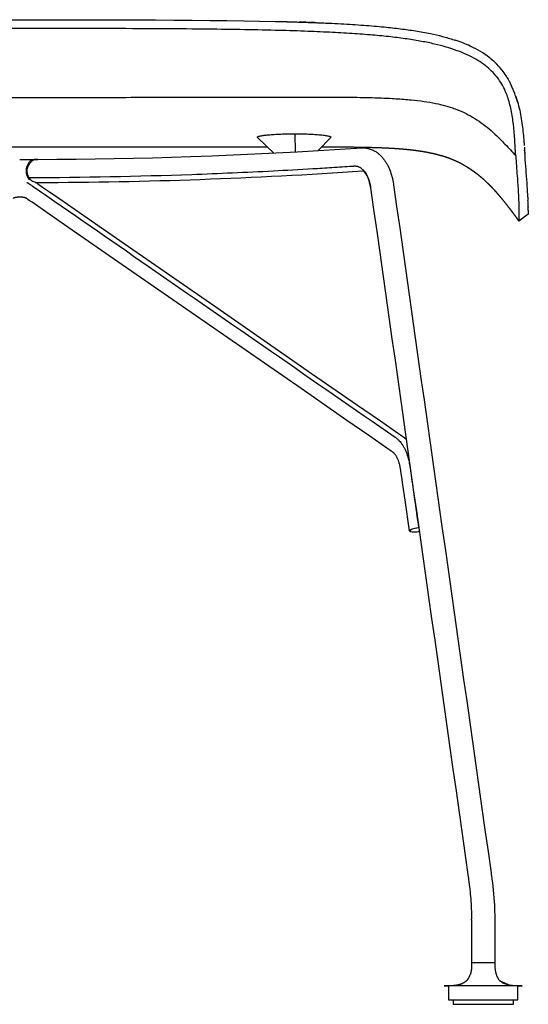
# Model space of a CAD drawing. Header units: millimetres. Extents: x 0 to 1499, y 365 to 1501.
# Tile 2 of 12: x 219 to 439, y 1076 to 1501. Entities that reach past the tile are written whole.
import ezdxf

# ---------------------------------------------------------------- set-up
doc = ezdxf.new("R2010")
doc.units = ezdxf.units.MM
doc.header["$MEASUREMENT"] = 0
doc.layers.add('Crea2D$visibili$tangenti', color=7, linetype='Continuous', true_color=0x000000)

msp = doc.modelspace()

# ---------------------------------------------------------------- linework, layer by layer
at = {"layer": 'Crea2D$visibili$tangenti'}
for p, q in [((331.81, 1500.12), (331.87, 1500.18)), ((331.87, 1500.18), (331.88, 1500.18)), ((331.87, 1500.18), (332.14, 1500.17)), ((331.87, 1500.18), (332.14, 1500.17)), ((331.87, 1500.18), (332.14, 1500.17)), ((331.87, 1500.18), (332.14, 1500.17)), ((331.87, 1500.18), (332.14, 1500.17)), ((331.87, 1500.18), (332.14, 1500.17)), ((331.87, 1500.18), (332.14, 1500.17)), ((331.88, 1500.18), (331.88, 1500.18)), ((332.14, 1500.17), (332.41, 1500.16)), ((332.14, 1500.17), (332.41, 1500.16)), ((332.14, 1500.17), (332.41, 1500.16)), ((332.14, 1500.17), (332.41, 1500.16)), ((332.41, 1500.16), (332.68, 1500.15)), ((332.41, 1500.16), (332.68, 1500.15)), ((332.41, 1500.16), (332.68, 1500.15)), ((332.41, 1500.16), (332.68, 1500.15)), ((332.68, 1500.15), (332.96, 1500.14)), ((332.68, 1500.15), (332.96, 1500.14)), ((332.68, 1500.15), (332.96, 1500.14)), ((332.68, 1500.15), (332.96, 1500.14)), ((332.68, 1500.15), (332.96, 1500.14)), ((332.96, 1500.14), (333.25, 1500.13)), ((332.96, 1500.14), (333.25, 1500.13)), ((332.96, 1500.14), (333.25, 1500.13)), ((332.96, 1500.14), (333.25, 1500.13)), ((332.96, 1500.14), (333.25, 1500.13)), ((333.25, 1500.13), (333.84, 1500.1)), ((333.25, 1500.13), (333.84, 1500.11)), ((333.54, 1500.12), (334.46, 1500.08)), ((333.54, 1500.12), (334.46, 1500.08)), ((333.54, 1500.12), (334.46, 1500.08)), ((334.15, 1500.09), (335.41, 1500.04)), ((334.15, 1500.09), (335.41, 1500.05)), ((334.15, 1500.09), (335.41, 1500.05)), ((334.15, 1500.09), (335.41, 1500.05)), ((338.12, 1499.95), (338.83, 1499.92)), ((338.12, 1499.95), (339.16, 1499.91)), ((338.62, 1499.93), (339, 1499.92)), ((338.97, 1499.92), (339.8, 1499.89)), ((342.44, 1499.8), (343.94, 1499.75)), ((343.94, 1499.75), (344.45, 1499.73)), ((344.45, 1499.73), (347.59, 1499.62)), ((406.9, 1492.21), (407.2, 1492.11)), ((407.2, 1492.11), (407.36, 1492.06)), ((407.36, 1492.06), (407.43, 1492.04)), ((413.89, 1489.47), (414.08, 1489.38)), ((414.08, 1489.38), (414.25, 1489.3)), ((420.17, 1485.94), (420.28, 1485.86)), ((422.08, 1484.55), (422.11, 1484.53)), ((422.11, 1484.53), (422.24, 1484.43)), ((422.24, 1484.43), (422.27, 1484.4)), ((422.27, 1484.4), (422.4, 1484.3)), ((422.4, 1484.3), (422.53, 1484.2)), ((422.54, 1484.19), (422.67, 1484.08)), ((422.67, 1484.08), (422.72, 1484.04)), ((423.09, 1483.74), (423.09, 1483.74)), ((423.8, 1483.13), (423.97, 1482.97)), ((424.48, 1482.5), (424.52, 1482.46)), ((424.52, 1482.46), (424.6, 1482.39)), ((426.84, 1480.03), (426.95, 1479.9)), ((427.47, 1479.25), (427.56, 1479.14)), ((427.56, 1479.14), (427.6, 1479.08)), ((429.31, 1476.64), (429.32, 1476.61)), ((429.32, 1476.61), (429.39, 1476.51)), ((429.39, 1476.51), (429.44, 1476.42)), ((429.57, 1476.21), (429.47, 1476.37)), ((429.69, 1476), (430.15, 1475.22)), ((430.51, 1474.59), (430.6, 1474.44)), ((430.6, 1474.44), (431.14, 1473.48)), ((431.14, 1473.48), (431.52, 1472.49)), ((431.14, 1473.48), (431.14, 1473.48)), ((431.52, 1472.49), (431.79, 1471.83)), ((432.19, 1470.89), (432.24, 1470.78)), ((432.49, 1470.24), (432.59, 1470.02)), ((432.78, 1469.58), (432.87, 1469.36)), ((432.87, 1469.36), (432.88, 1469.33)), ((432.88, 1469.33), (432.95, 1469.16)), ((432.95, 1469.16), (432.99, 1469.05)), ((432.99, 1469.05), (433.02, 1468.99)), ((433.02, 1468.99), (433.09, 1468.82)), ((433.54, 1467.62), (433.48, 1467.8)), ((433.52, 1467.69), (433.59, 1467.49)), ((433.63, 1467.38), (433.55, 1467.59)), ((433.62, 1467.38), (433.66, 1467.29)), ((433.86, 1466.69), (433.93, 1466.49)), ((434.48, 1464.66), (434.23, 1465.52)), ((338.13, 1451.64), (338.26, 1443.79)), ((329.08, 1443.3), (322.07, 1450.08)), ((353.72, 1450.08), (348.16, 1444.35)), ((112.6, 1445.99), (326.3, 1445.99)), ((437.21, 1445.85), (437.28, 1445.04)), ((437.28, 1445.04), (437.45, 1442.69)), ((437.39, 1443.5), (437.37, 1443.79)), ((226.32, 1440.56), (226.27, 1440.56)), ((226.36, 1440.56), (227.11, 1440.56)), ((222.87, 1432.72), (222.9, 1432.68)), ((438.7, 1424.27), (438.75, 1422.87)), ((438.9, 1416.85), (434.88, 1413.87)), ((438.84, 1420.06), (438.84, 1419.9)), ((438.87, 1418.63), (438.9, 1416.85)), ((388.77, 1280.82), (388.74, 1280.81)), ((391.44, 1281.41), (391.4, 1281.41)), ((391.54, 1281.43), (391.45, 1281.42)), ((391.63, 1281.44), (391.54, 1281.43)), ((387.58, 1280.12), (387.58, 1280.1)), ((387.58, 1280.1), (387.58, 1280.1)), ((387.58, 1280.06), (387.58, 1280.07)), ((388.77, 1279.67), (388.74, 1279.67)), ((391.44, 1279.81), (391.4, 1279.8)), ((391.54, 1279.82), (391.45, 1279.81)), ((391.63, 1279.83), (391.54, 1279.82)), ((391.69, 1279.84), (391.85, 1279.86)), ((414.45, 1111.9), (414.44, 1112.39)), ((414.45, 1111.9), (414.45, 1093.55)), ((424.45, 1100.25), (424.45, 1093.55)), ((414.45, 1093.55), (424.45, 1093.55)), ((426.65, 1085.74), (431.14, 1083.72)), ((402.57, 1083.51), (402.65, 1083.51)), ((402.67, 1083.51), (402.59, 1083.51)), ((402.65, 1083.51), (404.45, 1083.51)), ((404.46, 1083.55), (404.45, 1083.55)), ((404.45, 1083.55), (404.45, 1077.55)), ((405.33, 1083.55), (404.46, 1083.55)), ((404.91, 1083.55), (404.91, 1083.55)), ((404.98, 1083.55), (404.93, 1083.55)), ((405.34, 1083.55), (405.33, 1083.55)), ((405.39, 1083.55), (405.34, 1083.55)), ((405.4, 1083.55), (405.39, 1083.55)), ((405.46, 1083.55), (405.4, 1083.55)), ((405.52, 1083.55), (405.46, 1083.55)), ((405.46, 1083.55), (405.46, 1083.55)), ((405.57, 1083.55), (405.52, 1083.55)), ((405.59, 1083.55), (405.57, 1083.55)), ((405.65, 1083.55), (405.59, 1083.55)), ((405.66, 1083.55), (405.65, 1083.55)), ((405.67, 1083.55), (405.66, 1083.55)), ((405.73, 1083.55), (405.67, 1083.55)), ((405.74, 1083.55), (405.73, 1083.55)), ((405.81, 1083.55), (405.74, 1083.55)), ((405.82, 1083.55), (405.81, 1083.55)), ((409.11, 1083.55), (405.82, 1083.55)), ((409.12, 1083.55), (409.11, 1083.55)), ((413.21, 1083.55), (409.12, 1083.55)), ((413.22, 1083.55), (413.21, 1083.55)), ((413.38, 1083.55), (413.22, 1083.55)), ((413.39, 1083.55), (413.38, 1083.55)), ((413.54, 1083.55), (413.39, 1083.55)), ((413.58, 1083.55), (413.54, 1083.55)), ((413.71, 1083.55), (413.58, 1083.55)), ((413.75, 1083.55), (413.71, 1083.55)), ((413.87, 1083.55), (413.75, 1083.55)), ((413.89, 1083.55), (413.87, 1083.55)), ((414.04, 1083.55), (413.89, 1083.55)), ((414.06, 1083.55), (414.04, 1083.55)), ((414.21, 1083.55), (414.06, 1083.55)), ((414.23, 1083.55), (414.21, 1083.55)), ((414.38, 1083.55), (414.23, 1083.55)), ((414.4, 1083.55), (414.38, 1083.55)), ((418.88, 1083.55), (414.4, 1083.55)), ((418.9, 1083.55), (418.88, 1083.55)), ((419.06, 1083.55), (418.9, 1083.55)), ((419.09, 1083.55), (419.06, 1083.55)), ((419.25, 1083.55), (419.09, 1083.55)), ((419.28, 1083.55), (419.25, 1083.55)), ((419.63, 1083.55), (419.28, 1083.55)), ((419.66, 1083.55), (419.63, 1083.55)), ((419.81, 1083.55), (419.66, 1083.55)), ((419.85, 1083.55), (419.81, 1083.55)), ((420, 1083.55), (419.85, 1083.55)), ((420.04, 1083.55), (420, 1083.55)), ((424.5, 1083.55), (420.04, 1083.55)), ((424.53, 1083.55), (424.5, 1083.55)), ((424.67, 1083.55), (424.53, 1083.55)), ((424.7, 1083.55), (424.67, 1083.55)), ((424.84, 1083.55), (424.7, 1083.55)), ((424.87, 1083.55), (424.84, 1083.55)), ((425.01, 1083.55), (424.87, 1083.55)), ((425.14, 1083.55), (425.01, 1083.55)), ((425.18, 1083.55), (425.14, 1083.55)), ((425.31, 1083.55), (425.18, 1083.55)), ((425.35, 1083.55), (425.31, 1083.55)), ((425.49, 1083.55), (425.35, 1083.55)), ((425.51, 1083.55), (425.49, 1083.55)), ((425.54, 1083.55), (425.51, 1083.55)), ((425.68, 1083.55), (425.54, 1083.55)), ((425.7, 1083.55), (425.68, 1083.55)), ((432.93, 1083.55), (425.7, 1083.55)), ((432.94, 1083.55), (432.93, 1083.55)), ((433.09, 1083.55), (432.94, 1083.55)), ((433.1, 1083.55), (433.09, 1083.55)), ((433.16, 1083.55), (433.1, 1083.55)), ((433.17, 1083.55), (433.16, 1083.55)), ((433.24, 1083.55), (433.17, 1083.55)), ((433.25, 1083.55), (433.24, 1083.55)), ((433.31, 1083.55), (433.25, 1083.55)), ((433.33, 1083.55), (433.31, 1083.55)), ((433.37, 1083.55), (433.33, 1083.55)), ((433.4, 1083.55), (433.37, 1083.55)), ((433.44, 1083.55), (433.4, 1083.55)), ((433.45, 1083.55), (433.44, 1083.55)), ((433.51, 1083.55), (433.45, 1083.55)), ((433.57, 1083.55), (433.51, 1083.55)), ((433.51, 1083.55), (433.51, 1083.55)), ((434.45, 1083.55), (433.57, 1083.55)), ((433.57, 1083.55), (433.57, 1083.55)), ((434.45, 1077.55), (434.45, 1083.55)), ((434.45, 1083.55), (434.59, 1083.55)), ((434.45, 1083.51), (436.33, 1083.51)), ((404.45, 1077.55), (434.45, 1077.55)), ((406.45, 1077.55), (406.45, 1075.55)), ((432.45, 1075.55), (432.45, 1077.55)), ((406.45, 1075.55), (432.45, 1075.55))]:
    msp.add_line(p, q, dxfattribs=at)
for points in [[(202.43, 1500.91), (236.47, 1500.91), (253.33, 1500.89), (269.88, 1500.85), (277.99, 1500.81), (285.96, 1500.77), (293.77, 1500.71), (301.41, 1500.63), (308.85, 1500.54), (316.08, 1500.44), (322.95, 1500.31), (329.81, 1500.17, -0.001136), (336.27, 1500, -0.000639), (337.84, 1499.95), (342.44, 1499.8)], [(370.8, 1428.56, 0.002863), (370.77, 1428.73), (370.74, 1428.98), (370.65, 1429.46), (370.55, 1429.93), (370.44, 1430.4), (370.32, 1430.84), (370.2, 1431.27), (370.06, 1431.69), (369.92, 1432.09), (369.77, 1432.47), (369.61, 1432.84), (369.45, 1433.18), (369.37, 1433.34), (369.28, 1433.5), (369.2, 1433.65), (369.12, 1433.8), (369.03, 1433.94), (368.95, 1434.07), (368.87, 1434.2), (368.78, 1434.32), (368.7, 1434.44), (368.62, 1434.55), (368.54, 1434.66), (368.46, 1434.75), (368.38, 1434.85), (368.31, 1434.93), (368.23, 1435.01), (368.16, 1435.08), (368.1, 1435.14), (368.03, 1435.2), (367.97, 1435.26), (367.91, 1435.31), (367.86, 1435.35), (367.81, 1435.39), (367.76, 1435.42), (367.72, 1435.45), (367.68, 1435.47), (367.64, 1435.49), (367.61, 1435.51), (367.58, 1435.52), (367.56, 1435.53), (367.55, 1435.54), (367.54, 1435.54), (367.53, 1435.55), (367.52, 1435.55), (367.51, 1435.55), (367.5, 1435.55), (367.5, 1435.56), (367.49, 1435.56), (367.48, 1435.56), (367.47, 1435.56), (367.47, 1435.56), (367.47, 1435.56)], [(226.42, 1430.56), (226.9, 1430.25), (226.97, 1430.19), (227.13, 1430.09), (227.44, 1429.87), (228.06, 1429.44), (229.29, 1428.59), (231.76, 1426.88), (236.7, 1423.45), (246.58, 1416.6), (266.35, 1402.9), (305.87, 1375.5), (345.4, 1348.1), (365.16, 1334.4), (375.05, 1327.55), (379.99, 1324.12), (382.46, 1322.41), (383.69, 1321.56), (384.31, 1321.13), (384.62, 1320.91), (384.77, 1320.81, -0.038747), (386.22, 1319.66)], [(387.58, 1280.08), (385.71, 1293.29), (384.77, 1299.9), (384.3, 1303.21), (384.07, 1304.86), (383.95, 1305.69), (383.89, 1306.1), (383.78, 1306.88), (383.66, 1307.59), (383.58, 1307.94), (383.51, 1308.27), (383.43, 1308.61), (383.34, 1308.94), (383.24, 1309.27), (383.15, 1309.59), (383.04, 1309.9), (382.94, 1310.2), (382.83, 1310.49), (382.71, 1310.77), (382.6, 1311.05), (382.48, 1311.31), (382.35, 1311.57), (382.23, 1311.81), (382.1, 1312.05), (381.97, 1312.27), (381.84, 1312.48), (381.71, 1312.69), (381.58, 1312.87), (381.45, 1313.05), (381.32, 1313.22), (381.2, 1313.36), (381.08, 1313.5), (380.95, 1313.63), (380.82, 1313.76, 0.018449), (380.59, 1313.96, 0.009728), (380.49, 1314.05), (380.23, 1314.23), (380.08, 1314.34), (379.77, 1314.55), (379.15, 1314.98), (377.92, 1315.83), (375.44, 1317.55), (370.5, 1320.97), (360.62, 1327.82), (340.86, 1341.52), (301.33, 1368.92), (261.81, 1396.32), (242.04, 1410.02), (232.16, 1416.87), (227.22, 1420.3), (224.75, 1422.01), (223.51, 1422.87), (222.9, 1423.29), (222.59, 1423.51), (222.43, 1423.62), (222.36, 1423.67), (222.28, 1423.72)]]:
    msp.add_lwpolyline(points, format="xyb", dxfattribs=at)
for points in [[(227.22, 1440.56), (235.47, 1440.6), (243.71, 1440.68), (251.96, 1440.79), (260.2, 1440.93), (268.45, 1441.1), (276.69, 1441.3), (284.93, 1441.53), (293.17, 1441.79), (302.38, 1442.12), (311.6, 1442.49), (320.81, 1442.9), (330.01, 1443.35), (339.22, 1443.84), (348.43, 1444.37), (357.64, 1444.93), (367.03, 1445.54), (367.22, 1445.55), (367.4, 1445.56), (367.59, 1445.56), (367.77, 1445.55), (367.96, 1445.55), (368.14, 1445.54), (368.32, 1445.52), (368.66, 1445.49), (369, 1445.44), (369.34, 1445.39), (369.67, 1445.32), (369.93, 1445.25), (370.11, 1445.21), (370.28, 1445.16), (370.45, 1445.11), (370.79, 1445), (371.13, 1444.87), (371.46, 1444.74), (371.79, 1444.59), (372.11, 1444.43), (372.43, 1444.26), (372.74, 1444.09), (373.04, 1443.9), (373.34, 1443.71), (373.62, 1443.51), (373.91, 1443.3), (374.19, 1443.08), (374.46, 1442.85), (374.73, 1442.62), (374.98, 1442.38), (375.23, 1442.14), (375.47, 1441.89), (375.71, 1441.64), (375.94, 1441.38), (376.17, 1441.11), (376.39, 1440.84), (376.6, 1440.56), (376.81, 1440.28), (377.01, 1440), (377.2, 1439.71), (377.39, 1439.42), (377.58, 1439.12), (377.76, 1438.82), (377.93, 1438.51), (378.1, 1438.2), (378.43, 1437.58), (378.73, 1436.94), (379.01, 1436.28), (379.28, 1435.6), (380.16, 1432.75)], [(424.45, 1093.55), (424.45, 1092.81), (424.47, 1092.07), (424.5, 1091.48), (424.52, 1091.19), (424.54, 1090.9), (424.57, 1090.63), (424.61, 1090.37), (424.65, 1090.1), (424.69, 1089.84), (424.74, 1089.61), (424.79, 1089.38), (424.84, 1089.15), (424.9, 1088.92), (424.97, 1088.67), (425.05, 1088.43), (425.13, 1088.19), (425.23, 1087.95), (425.3, 1087.77), (425.39, 1087.58), (425.47, 1087.4), (425.57, 1087.22), (425.63, 1087.11), (425.69, 1087), (425.75, 1086.89), (425.82, 1086.78), (425.89, 1086.67), (425.96, 1086.57), (426.03, 1086.47), (426.11, 1086.36), (426.24, 1086.2), (426.37, 1086.04), (426.44, 1085.97), (426.5, 1085.89), (426.58, 1085.82), (426.65, 1085.74), (430.91, 1083.76)]]:
    msp.add_lwpolyline(points, dxfattribs=at)
for centre, radius, start, end in [((413.13, 3599.9), 2101.29, 267.78396, 267.98913), ((449.35, 4601.53), 3103.57, 267.8309, 268.026), ((420.45, 3801.65), 2303.18, 267.79612, 267.99386), ((429.42, 4050.86), 2552.55, 267.84089, 267.98223), ((423.69, 3892.25), 2393.83, 267.87119, 267.96341), ((425.49, 3942.35), 2443.96, 267.87274, 267.96305), ((427.05, 3986.16), 2487.8, 267.8742, 267.96146), ((429.34, 4049.72), 2551.4, 267.87586, 267.96239), ((309.47, 520.75), 979.61, 87.77381, 88.21225), ((383.31, 1420.45), 75.54, 71.8039, 71.8089), ((387.62, 1432.73), 62.53, 65.1771, 71.5261), ((391.32, 1441.12), 53.36, 64.974, 65.0008), ((391.86, 1442.28), 52.08, 64.5055, 64.5396), ((396.31, 1450.9), 42.39, 52.5504, 64.9215), ((400.63, 1456.94), 34.97, 51.2115, 51.2321), ((401.02, 1457.41), 34.35, 50.0356, 50.8271), ((401.41, 1457.88), 33.75, 49.7336, 50.3289), ((402.07, 1458.64), 32.74, 46.7915, 50.054), ((401.56, 1458.06), 33.51, 48.8264, 49.7739), ((404.16, 1460.8), 29.73, 38.401, 46.5816), ((405.72, 1462.08), 27.71, 38.2961, 38.3272), ((405.71, 1462.02), 27.76, 31.7906, 37.9372), ((371.03, 1441.12), 68.24, 30.7329, 31.1413), ((348.9, 1428.28), 93.83, 29.5747, 30.0169), ((425.28, 1471.47), 6.2, 18.0636, 18.6656), ((445.8, 1478.67), 15.55, 199.6931, 199.7124), ((481.5, 1492.55), 53.85, 202.6264, 203.7179), ((569.67, 1532.53), 150.67, 204.1936, 204.4214), ((402.23, 1456.61), 33.18, 23.0103, 23.8276), ((401.61, 1456.34), 33.86, 23.0025, 23.0149), ((400, 1455.69), 35.6, 21.6314, 21.6509), ((397.5, 1454.72), 38.28, 18.2197, 21.6041), ((394.97, 1453.84), 40.96, 18.1285, 19.2808), ((392.45, 1453), 43.61, 16.4742, 18.3935), ((386.71, 1441.2), 50.72, 3.5002, 4.0015), ((539.27, 1451.25), 102.17, 184.2295, 184.6409), ((-1196.42, 1317), 1638.7, 4.32013, 4.39914), ((219.38, 3888.28), 2447.74, 270.00064, 270.15979), ((226.28, 1437.15), 3.41, 90.1842, 92.3149), ((219.47, 3618.06), 2177.51, 270.17895, 270.18138), ((-782.83, 1346.91), 1224.03, 3.84703, 4.38209), ((219.38, 3621.76), 2191.21, 270.20344, 273.87539), ((226.99, 1435.04), 4.72, 210.0915, 224.8915), ((226.25, 1433.96), 3.4, 267.7203, 272.7883), ((225.52, 1714.49), 283.93, 270.1816, 270.3313), ((219.43, 3618.51), 2187.96, 270.19985, 270.20069), ((190.14, 1413.45), 248.79, 2.4919, 3.5907), ((227.17, 1415.01), 211.73, 1.3683, 2.1275), ((-68.93, 1408.49), 507.9, 1.1437, 1.287), ((393.51, 1265.76), 15.78, 97.6827, 107.4424), ((393.6, 1264.98), 16.57, 100.5098, 104.6085), ((394.24, 1261.53), 20.08, 97.9885, 98.0152), ((387.73, 1280.09), 0.155, 176.3518, 186.5878), ((389.36, 1294.51), 14.85, 267.7248, 277.8659), ((389.28, 1294.51), 14.86, 270.238, 275.0205), ((388.95, 1298.87), 19.22, 277.4422, 277.4701), ((388.94, 1298.94), 19.3, 277.9998, 278.0276), ((388.84, 1299.72), 20.08, 278.0152, 278.1552), ((408.13, 1089.86), 5.83, 315.5701, 320.1435), ((407.04, 1090.64), 7.17, 321.006, 343.7269), ((403.8, 1064.36), 19.19, 90.6034, 93.613), ((404.15, 1058.13), 25.42, 89.3154, 93.3786), ((434.83, 1057.68), 25.87, 86.7012, 90.5311)]:
    msp.add_arc(centre, radius, start, end, dxfattribs=at)
for points, degree, knots in [([(347.22, 1499.64), (348.15, 1499.6), (350, 1499.53), (353.63, 1499.37), (359.6, 1499.07), (367.58, 1498.58), (376.16, 1497.87), (383.6, 1497.05), (390.25, 1496.12), (396.26, 1495.04), (401.82, 1493.75), (405.22, 1492.77), (406.89, 1492.22)], 3, [0, 0, 0, 0, 2.785067, 5.559567, 10.891927, 20.731922, 29.553985, 36.706077, 43.188854, 49.698621, 55.017209, 60.302874, 60.302874, 60.302874, 60.302874]), ([(342.33, 1495.92), (338.13, 1496.07), (328.89, 1496.34), (314.24, 1496.63), (297.52, 1496.85), (278.21, 1497), (254.18, 1497.08), (229.59, 1497.09), (207, 1497.09), (185.76, 1497.08), (166.05, 1497.02), (146.92, 1496.9), (131.83, 1496.73), (118.45, 1496.52), (103.73, 1496.18), (90.96, 1495.75), (79.2, 1495.13), (71.47, 1494.61), (64.42, 1494.02), (57.98, 1493.34), (52.13, 1492.58), (46.81, 1491.72), (41.97, 1490.76), (37.57, 1489.7), (33.56, 1488.54), (29.91, 1487.27), (26.34, 1485.79), (23.12, 1484.15), (20.15, 1482.3), (17.63, 1480.4), (15.33, 1478.28), (13.32, 1475.96), (11.59, 1473.44), (10.62, 1471.62), (10.19, 1470.69)], 3, [0, 0, 0, 0, 12.597314, 27.723968, 43.977992, 62.749058, 85.665191, 116.069963, 136.510614, 153.416913, 179.809166, 195.646701, 210.789193, 225.078641, 235.789955, 254.971149, 263.408662, 271.134581, 278.197701, 284.647471, 290.533916, 295.907866, 300.821448, 305.328059, 309.482652, 313.336124, 316.920163, 321.065044, 324.150526, 327.421419, 330.528135, 333.521339, 336.6127, 339.687919, 339.687919, 339.687919, 339.687919]), ([(428.71, 1470.69), (428.21, 1471.77), (427.07, 1473.87), (424.96, 1476.75), (422.46, 1479.38), (419.55, 1481.77), (416.23, 1483.91), (412.41, 1485.87), (408.14, 1487.61), (403.42, 1489.14), (398.3, 1490.47), (392.67, 1491.63), (386.35, 1492.65), (379.29, 1493.54), (371.39, 1494.31), (362.59, 1494.96), (352.8, 1495.51), (345.94, 1495.79), (342.33, 1495.92)], 3, [0, 0, 0, 0, 3.56091, 7.154822, 10.695799, 14.425791, 18.424473, 22.552062, 27.288953, 32.24226, 37.417202, 43.14202, 49.506619, 56.598402, 64.502509, 73.302213, 83.079302, 93.914436, 93.914436, 93.914436, 93.914436]), ([(5.41, 1442.05), (6.57, 1443.35), (8.62, 1445.64), (11.55, 1448.75), (14.1, 1451.27), (16.58, 1453.5), (19.04, 1455.49), (21.54, 1457.28), (24.07, 1458.87), (27.57, 1460.78), (31.3, 1462.37), (35.24, 1463.62), (38.4, 1464.43), (41.87, 1465.14), (45.71, 1465.74), (49.95, 1466.24), (55.04, 1466.69), (61.12, 1467.04), (68.64, 1467.29), (77.65, 1467.45), (87.96, 1467.5), (100.48, 1467.51), (114.77, 1467.5), (128.37, 1467.47), (146.26, 1467.43), (164.52, 1467.39), (191.36, 1467.33), (218.34, 1467.3), (245.62, 1467.33), (273.15, 1467.38), (295.69, 1467.44), (320.66, 1467.5), (333.8, 1467.51), (342.33, 1467.51)], 3, [0, 0, 0, 0, 5.229241, 9.214606, 12.79978, 15.990036, 19.220166, 22.287573, 25.198672, 28.189309, 34.245168, 37.33664, 40.583836, 44.018097, 47.983338, 52.236719, 56.810454, 63.325176, 70.50377, 79.387894, 90.360807, 101.421074, 116.946902, 133.239885, 142.20838, 170.63425, 187.997, 222.733317, 251.572653, 269.855863, 305.325917, 319.180167, 344.762923, 344.762923, 344.762923, 344.762923]), ([(342.33, 1467.51), (345.03, 1467.51), (349.7, 1467.5), (357.68, 1467.47), (365.78, 1467.39), (374.3, 1467.18), (381.67, 1466.84), (388.07, 1466.35), (393.75, 1465.68), (398.7, 1464.84), (402.46, 1463.95), (405.26, 1463.12), (407.94, 1462.2), (411.2, 1460.83), (414.96, 1458.84), (418.57, 1456.48), (422.05, 1453.76), (425.47, 1450.65), (429.3, 1446.74), (431.95, 1443.77), (433.49, 1442.05)], 3, [0, 0, 0, 0, 8.083669, 14.020957, 23.93758, 32.382137, 39.582349, 46.080237, 51.643596, 56.723257, 61.132826, 63.22551, 65.505926, 69.633788, 73.800305, 78.25263, 82.580924, 87.045111, 92.093575, 98.998977, 98.998977, 98.998977, 98.998977]), ([(433.49, 1442.05), (433.44, 1442.76), (433.29, 1445.2), (433.08, 1448.83), (432.78, 1452.92), (432.43, 1456.33), (431.97, 1459.59), (431.39, 1462.67), (430.65, 1465.57), (429.78, 1468.24), (429.08, 1469.91), (428.71, 1470.69)], 3, [0, 0, 0, 0, 2.122149, 7.330821, 10.923146, 14.423152, 17.614809, 20.803204, 23.802367, 26.605707, 29.215832, 29.215832, 29.215832, 29.215832]), ([(433.93, 1466.49), (433.93, 1466.47), (433.94, 1466.45), (433.94, 1466.43), (434.34, 1465.22), (434.68, 1463.99), (434.97, 1462.75), (435.27, 1461.52), (435.52, 1460.28), (435.73, 1459.05), (436.16, 1456.58), (436.46, 1454.12), (436.69, 1451.77), (436.81, 1450.59), (436.91, 1449.44), (437, 1448.32), (437.01, 1448.18), (437.02, 1448.04), (437.04, 1447.9), (437.05, 1447.76), (437.06, 1447.62), (437.07, 1447.48), (437.09, 1447.21), (437.12, 1446.93), (437.14, 1446.66), (437.14, 1446.61), (437.14, 1446.57), (437.15, 1446.52)], 3, [-6.767162, -6.767162, -6.767162, -6.767162, -6.75, -6.75, -6.75, -5.625, -5.625, -5.625, -4.5, -4.5, -4.5, -2.25, -2.25, -2.25, -1.125, -1.125, -1.125, -0.984375, -0.984375, -0.984375, -0.84375, -0.84375, -0.84375, -0.5625, -0.5625, -0.5625, -0.513388, -0.513388, -0.513388, -0.513388]), ([(322.07, 1450.08), (322.06, 1450.09), (322.04, 1450.12), (322.02, 1450.16), (322.02, 1450.2), (322.04, 1450.25), (322.09, 1450.3), (322.18, 1450.36), (322.3, 1450.42), (322.53, 1450.51), (322.9, 1450.62), (323.44, 1450.74), (324.09, 1450.85), (325.2, 1451.01), (326.92, 1451.2), (329.33, 1451.39), (332.12, 1451.53), (335.08, 1451.62), (337.1, 1451.64), (338.13, 1451.64)], 3, [0, 0, 0, 0, 0.044967, 0.089509, 0.12474, 0.168181, 0.244696, 0.34622, 0.491383, 0.655738, 1.079657, 1.632229, 2.314704, 3.083911, 4.970846, 7.505048, 10.360614, 13.326878, 16.416302, 16.416302, 16.416302, 16.416302]), ([(338.13, 1451.64), (339.14, 1451.64), (341.1, 1451.62), (343.99, 1451.52), (346.67, 1451.38), (348.77, 1451.21), (350.26, 1451.05), (351.22, 1450.93), (352.04, 1450.8), (352.63, 1450.68), (353.03, 1450.58), (353.26, 1450.51), (353.45, 1450.44), (353.59, 1450.37), (353.68, 1450.31), (353.73, 1450.26), (353.75, 1450.23), (353.77, 1450.19), (353.76, 1450.14), (353.75, 1450.11), (353.73, 1450.09)], 3, [0, 0, 0, 0, 3.012141, 5.892566, 8.661889, 11.083737, 12.195564, 13.171235, 13.985095, 14.681898, 14.980986, 15.214768, 15.409879, 15.566762, 15.686802, 15.738124, 15.774605, 15.812368, 15.844205, 15.921412, 15.921412, 15.921412, 15.921412]), ([(433.49, 1442.05), (433.58, 1440.63), (433.72, 1438.54), (433.98, 1434.88), (434.21, 1431.86), (434.43, 1428.75), (434.57, 1426.55), (434.74, 1423.45), (434.85, 1420.41), (434.89, 1417.07), (434.88, 1415.2), (434.88, 1414.07), (434.88, 1413.87)], 3, [0, 0, 0, 0, 4.257419, 6.307797, 11.004578, 13.331206, 15.665931, 17.62274, 22.634549, 24.807867, 27.642947, 28.221692, 28.221692, 28.221692, 28.221692]), ([(226.14, 1440.55), (225.77, 1440.54), (225.02, 1440.38), (224, 1439.81), (223.16, 1438.93), (222.54, 1437.82), (222.18, 1436.56), (222.11, 1435.22), (222.33, 1433.91), (222.66, 1433.1), (222.87, 1432.72)], 3, [0, 0, 0, 0, 1.111579, 2.2597, 3.467197, 4.73559, 6.050278, 7.387811, 8.718078, 10.012408, 10.012408, 10.012408, 10.012408]), ([(227.22, 1440.56), (226.59, 1440.56), (225.66, 1440.37), (224.58, 1439.76), (223.89, 1439.15), (223.31, 1438.41), (222.86, 1437.55), (222.58, 1436.61), (222.48, 1435.64), (222.55, 1434.66), (222.8, 1433.71), (223.22, 1432.83), (223.79, 1432.06), (224.49, 1431.42), (225.3, 1430.94), (226.19, 1430.63), (226.83, 1430.56), (227.16, 1430.56)], 3, [0, 0, 0, 0, 1.903086, 2.78917, 3.68933, 4.643677, 5.610635, 6.584519, 7.561852, 8.540526, 9.516718, 10.48701, 11.447015, 12.390482, 13.319945, 14.238387, 15.225715, 15.225715, 15.225715, 15.225715]), ([(223.32, 1432.72), (246.77, 1432.8), (281.93, 1433.48), (322.76, 1435.26), (342.92, 1436.38), (354.33, 1437.08), (360.24, 1437.47), (363.48, 1437.69), (363.79, 1437.71), (363.91, 1437.72), (363.96, 1437.72), (364.01, 1437.72), (364.12, 1437.72), (364.36, 1437.72), (364.66, 1437.69), (365.02, 1437.62), (365.33, 1437.53), (365.68, 1437.41), (365.95, 1437.29), (366.27, 1437.12), (366.7, 1436.85), (367.28, 1436.38), (367.86, 1435.79), (368.4, 1435.11), (368.84, 1434.43), (369.22, 1433.75), (369.65, 1432.86), (370.1, 1431.68), (370.53, 1430.16), (370.73, 1429.06), (370.82, 1428.4), (384.89, 1329.06), (398.98, 1229.52), (413.07, 1129.92), (413.53, 1126.76), (414.15, 1120.97), (414.4, 1115.29), (414.44, 1112.39)], 3, [0, 0, 0, 0, 70.355505, 105.48548, 122.594985, 130.920429, 139.767699, 140.389381, 140.651307, 140.703848, 140.753616, 140.804608, 140.856138, 141.076978, 141.520253, 141.758603, 142.181019, 142.488139, 142.864034, 143.055399, 143.578203, 144.400642, 145.274025, 146.043346, 147.016984, 147.695898, 148.397733, 149.960019, 151.505704, 153.12836, 153.293325, 153.503936, 454.119543, 454.889665, 455.299584, 463.678633, 472.357987, 472.357987, 472.357987, 472.357987]), ([(222.53, 1430.56), (222.57, 1430.54), (222.67, 1430.5), (222.83, 1430.44), (223, 1430.35), (223.16, 1430.27), (223.27, 1430.2), (223.34, 1430.15), (223.86, 1429.8), (241.01, 1417.91), (293.69, 1381.39), (345.91, 1345.19), (381.49, 1320.53), (381.63, 1320.43), (381.93, 1320.21), (382.49, 1319.74), (383.18, 1319.06), (383.91, 1318.19), (384.62, 1317.18), (385.27, 1316.07), (385.89, 1314.8), (386.62, 1313), (387.3, 1310.71), (387.66, 1308.83), (387.8, 1307.87), (387.82, 1307.69), (389.07, 1298.87), (390.31, 1290.11), (391.54, 1281.43)], 3, [0, 0, 0, 0, 0.12992, 0.303634, 0.522833, 0.721413, 0.832003, 0.909968, 0.987099, 2.715517, 63.510743, 193.298703, 193.327298, 193.367541, 193.809502, 194.444525, 195.580176, 196.696195, 197.867282, 199.272188, 200.557657, 202.086601, 205.103257, 207.713586, 207.840325, 207.993282, 208.257775, 234.557089, 234.557089, 234.557089, 234.557089]), ([(380.16, 1432.75), (380.27, 1432.28), (380.48, 1431.33), (380.65, 1430.35), (380.73, 1429.74), (394.77, 1330.57), (408.88, 1230.92), (422.97, 1131.35), (423.1, 1130.45), (423.74, 1125.76), (424.29, 1119.42), (424.44, 1113.11), (424.45, 1111.07), (424.45, 1110.58), (424.45, 1107.08), (424.45, 1103.62), (424.45, 1100.25)], 3, [0, 0, 0, 0, 1.457046, 2.929221, 2.960935, 3.296593, 303.421374, 304.887853, 304.977094, 306.163223, 319.086071, 324.047839, 325.087362, 325.22437, 325.495538, 335.601701, 335.601701, 335.601701, 335.601701]), ([(412.29, 1085.79), (412.29, 1085.78), (412.28, 1085.77), (411.23, 1084.71), (409.84, 1083.99), (408.11, 1083.61), (406.5, 1083.55), (404.91, 1083.55)], 5, [8.649394, 8.649394, 8.649394, 8.649394, 8.649394, 8.649394, 8.712823, 8.712823, 16.952891, 16.952891, 16.952891, 16.952891, 16.952891, 16.952891]), ([(434.03, 1083.55), (433.59, 1083.55), (432.77, 1083.56), (431.62, 1083.65), (430.6, 1083.8), (429.65, 1084.03), (428.78, 1084.33), (427.98, 1084.72), (427.27, 1085.18), (426.84, 1085.55), (426.65, 1085.74)], 3, [0, 0, 0, 0, 1.326745, 2.450178, 3.468681, 4.425534, 5.365458, 6.23239, 7.079239, 7.912784, 7.912784, 7.912784, 7.912784])]:
    msp.add_open_spline(points, degree=degree, knots=knots, dxfattribs=at)
for points, weights, knots in [([(349.76, 1445.99), (351.08, 1445.99), (352.39, 1445.99), (353.71, 1445.98), (357.3, 1445.97), (360.7, 1445.95), (363.91, 1445.91), (367.13, 1445.87), (370.16, 1445.81), (373.04, 1445.71), (375.91, 1445.62), (378.62, 1445.5), (381.18, 1445.33), (383.75, 1445.16), (386.17, 1444.95), (388.45, 1444.69), (390.74, 1444.43), (392.89, 1444.12), (394.94, 1443.74), (396.98, 1443.36), (398.9, 1442.92), (400.73, 1442.41), (402.56, 1441.9), (404.29, 1441.32), (405.93, 1440.65), (407.55, 1439.99), (409.12, 1439.24), (410.64, 1438.4), (412.13, 1437.57), (413.55, 1436.67), (414.91, 1435.71), (416.26, 1434.75), (417.56, 1433.72), (418.8, 1432.65), (420.05, 1431.57), (421.24, 1430.44), (422.39, 1429.27), (423.54, 1428.1), (424.65, 1426.88), (425.73, 1425.64), (426.81, 1424.39), (427.86, 1423.12), (428.89, 1421.82), (429.91, 1420.52), (430.92, 1419.21), (431.92, 1417.88), (432.41, 1417.21), (432.91, 1416.55), (433.4, 1415.88), (433.65, 1415.54), (433.9, 1415.21), (434.14, 1414.87), (434.39, 1414.54), (434.64, 1414.21), (434.88, 1413.87)], [1, 0.999999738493, 0.999999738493, 1, 1, 1, 1, 1, 1, 1, 1, 1, 1, 1, 1, 1, 1, 1, 1, 1, 1, 1, 1, 1, 1, 0.998801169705, 0.998801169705, 1, 1, 1, 1, 1, 1, 1, 1, 1, 1, 1, 1, 1, 1, 1, 1, 1, 1, 1, 0.999995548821, 0.999995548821, 1, 1, 1, 1, 0.999999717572, 0.999999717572, 1], [0, 0, 0, 0, 3.955813, 3.955813, 3.955813, 14.154365, 14.154365, 14.154365, 23.281943, 23.281943, 23.281943, 31.44012, 31.44012, 31.44012, 38.737189, 38.737189, 38.737189, 45.292554, 45.292554, 45.292554, 51.242096, 51.242096, 51.242096, 56.743195, 56.743195, 56.743195, 61.959033, 61.959033, 61.959033, 67.009039, 67.009039, 67.009039, 71.970827, 71.970827, 71.970827, 76.901306, 76.901306, 76.901306, 81.834994, 81.834994, 81.834994, 86.78759, 86.78759, 86.78759, 91.760579, 91.760579, 91.760579, 94.252749, 94.252749, 94.252749, 95.499468, 95.499468, 95.499468, 96.745418, 96.745418, 96.745418, 96.745418]), ([(222.28, 1423.72), (222.27, 1423.73), (222.26, 1423.73), (222.25, 1423.74), (222.19, 1423.77), (222.14, 1423.79), (222.08, 1423.82), (221.93, 1423.88), (221.71, 1423.95), (221.44, 1424.02), (221.17, 1424.08), (220.85, 1424.14), (220.17, 1424.21), (219.81, 1424.23), (219.45, 1424.23), (219.09, 1424.23), (218.73, 1424.21), (218.05, 1424.14), (217.73, 1424.08), (217.46, 1424.02), (217.19, 1423.95), (216.97, 1423.88), (216.82, 1423.82), (216.76, 1423.79), (216.71, 1423.77), (216.65, 1423.74), (216.64, 1423.73), (216.63, 1423.73), (216.62, 1423.72)], [1, 1, 1, 1, 0.999255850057, 0.999255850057, 1, 1, 1, 1, 1, 1, 1, 1, 1, 1, 1, 1, 1, 1, 1, 1, 1, 0.999255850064, 0.999255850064, 1, 1, 1, 1], [339.473087, 339.473087, 339.473087, 339.473087, 339.693842, 339.693842, 339.693842, 339.874235, 339.874235, 339.874235, 340.94367, 340.94367, 340.94367, 342.021331, 342.021331, 343.11251, 343.11251, 343.11251, 344.203689, 344.203689, 345.281351, 345.281351, 345.281351, 346.350785, 346.350785, 346.350785, 346.531178, 346.531178, 346.531178, 346.749791, 346.749791, 346.749791, 346.749791])]:
    msp.add_rational_spline(points, weights, degree=3, knots=knots, dxfattribs=at)
for points, weights in [([(387.58, 1280.12), (387.64, 1280.44), (388.74, 1280.81)], [0.985242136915, 0.853553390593, 0.853553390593]), ([(388.36, 1279.71), (387.69, 1279.8), (387.59, 1280.02)], [0.858164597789, 0.876430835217, 0.967054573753])]:
    msp.add_rational_spline(points, weights, degree=2, dxfattribs=at)
for points, degree in [([(388.3, 1280.65), (387.91, 1280.48), (387.67, 1280.31), (387.6, 1280.17)], 3), ([(387.58, 1280.06), (387.62, 1279.86), (388.04, 1279.72), (388.74, 1279.67)], 3), ([(414.45, 1093.55), (414.45, 1092.57), (414.45, 1091.59), (414.38, 1090.57), (414.21, 1089.57), (413.92, 1088.63)], 5)]:
    msp.add_open_spline(points, degree=degree, dxfattribs=at)

doc.saveas('drawing.dxf')
